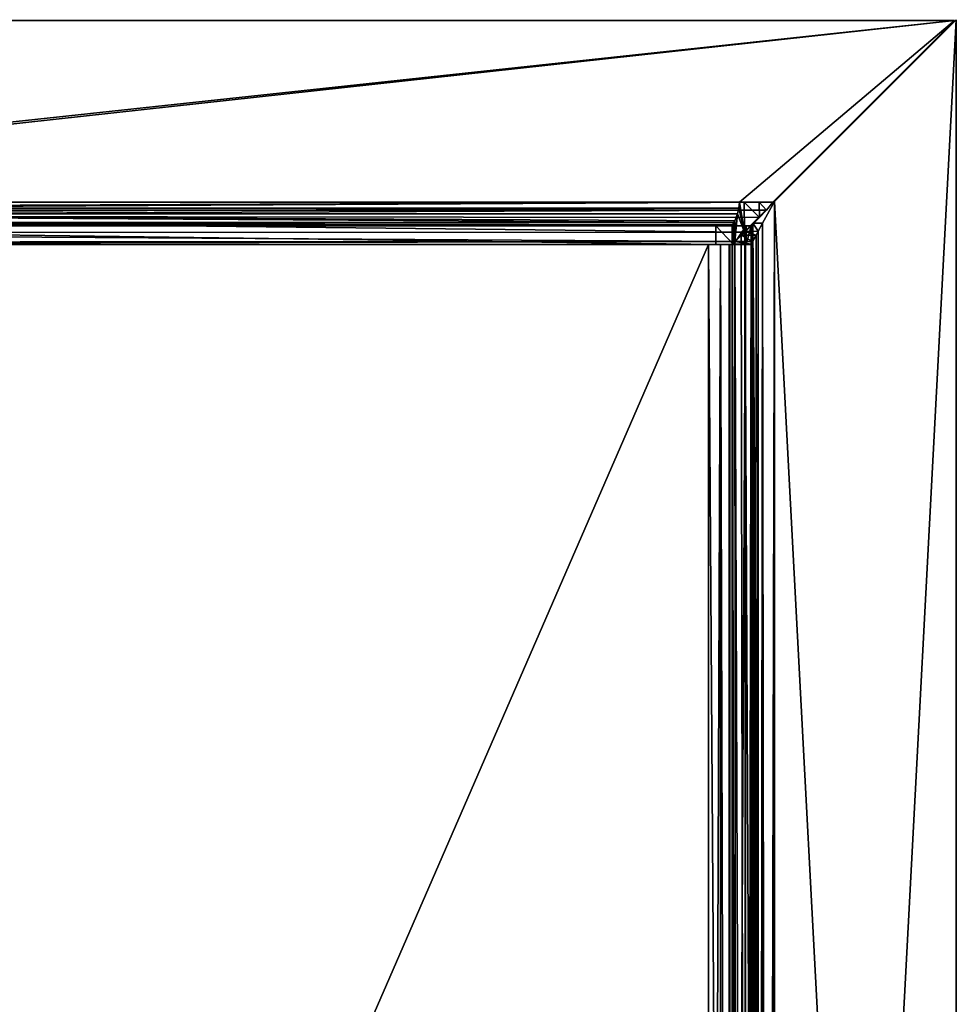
# Model space of a CAD drawing. Header units: millimetres. Extents: x 7 to 87, y 1 to 200.
# Tile 14 of 14: x 47 to 87, y 158 to 200. Entities that reach past the tile are written whole.
import ezdxf

# ---------------------------------------------------------------- set-up
doc = ezdxf.new("R2010")
doc.units = ezdxf.units.MM
doc.header["$LTSCALE"] = 25.4
doc.layers.get('0').update_dxf_attribs({"true_color": 0xff5454})

# ---------------------------------------------------------------- blocks, each defined once
blk = doc.blocks.new('MONO-DEEP-I-10458-10464.STL')
at = {"color": 250, "true_color": 0x262626}
mesh = blk.add_polyface(dxfattribs=at)
corners = [(7.401, 199.766, 113.941), (86.659, 199.766, 113.141), (7.401, 199.766, 113.141), (86.659, 199.766, 113.941)]
mesh.append_faces([[corners[k] for k in face] for face in [(0, 1, 2), (1, 0, 3)]], dxfattribs={"vtx0": -1, "color": 250})
mesh = blk.add_polyface(dxfattribs=at)
corners = [(86.659, 199.766, 113.141), (15.101, 192.066, 113.142), (7.401, 199.766, 113.141), (78.959, 192.066, 113.142)]
mesh.append_faces([[corners[k] for k in face] for face in [(0, 1, 2), (1, 0, 3)]], dxfattribs={"vtx0": -1, "color": 250})
mesh = blk.add_polyface(dxfattribs=at)
corners = [(15.101, 192.066, 113.941), (86.659, 199.766, 113.941), (7.401, 199.766, 113.941), (16.526, 192.066, 113.941), (77.533, 192.066, 113.941), (78.959, 192.066, 113.941)]
mesh.append_faces([[corners[k] for k in face] for face in [(0, 1, 2), (1, 4, 5)]], dxfattribs={"vtx0": -1, "color": 250})
mesh.append_faces([[corners[k] for k in face] for face in [(1, 0, 3), (1, 3, 4)]], dxfattribs={"vtx0": -1, "vtx2": -1, "color": 250})
mesh = blk.add_polyface(dxfattribs=at)
corners = [(86.659, 199.766, 113.141), (78.959, 192.066, 113.941), (78.959, 192.066, 113.142), (86.659, 199.766, 113.941)]
mesh.append_faces([[corners[k] for k in face] for face in [(0, 1, 2), (1, 0, 3)]], dxfattribs={"vtx0": -1, "color": 250})
mesh = blk.add_polyface(dxfattribs=at)
corners = [(86.73, 199.796, 113.941), (79.03, 192.096, 113.141), (79.03, 192.096, 113.941), (86.73, 199.796, 113.141)]
mesh.append_faces([[corners[k] for k in face] for face in [(0, 1, 2), (1, 0, 3)]], dxfattribs={"vtx0": -1, "color": 250})
mesh = blk.add_polyface(dxfattribs=at)
corners = [(86.73, 199.796, 113.141), (79.03, 54.237, 113.141), (79.03, 192.096, 113.141), (86.73, 46.537, 113.141)]
mesh.append_faces([[corners[k] for k in face] for face in [(0, 1, 2), (1, 0, 3)]], dxfattribs={"vtx0": -1, "color": 250})
mesh = blk.add_polyface(dxfattribs=at)
corners = [(86.73, 46.537, 113.941), (79.03, 192.096, 113.941), (79.03, 54.237, 113.941), (86.73, 199.796, 113.941)]
mesh.append_faces([[corners[k] for k in face] for face in [(0, 1, 2), (1, 0, 3)]], dxfattribs={"vtx0": -1, "color": 250})
mesh = blk.add_polyface(dxfattribs=at)
corners = [(86.73, 199.796, 113.141), (86.73, 46.537, 113.941), (86.73, 46.537, 113.141), (86.73, 199.796, 113.941)]
mesh.append_faces([[corners[k] for k in face] for face in [(0, 1, 2), (1, 0, 3)]], dxfattribs={"vtx0": -1, "color": 250})
mesh = blk.add_polyface(dxfattribs=at)
corners = [(78.959, 192.066, 113.142), (15.395, 191.729, 113.178), (15.101, 192.066, 113.142)]
mesh.append_faces([[corners[k] for k in face] for face in [(0, 1, 2)]], dxfattribs={"color": 250})
mesh = blk.add_polyface(dxfattribs=at)
corners = [(78.959, 192.066, 113.142), (78.68, 191.717, 113.175), (15.395, 191.729, 113.178)]
mesh.append_faces([[corners[k] for k in face] for face in [(0, 1, 2)]], dxfattribs={"color": 250})
mesh = blk.add_polyface(dxfattribs=at)
corners = [(16.549, 191.805, 113.975), (77.533, 192.066, 113.941), (16.526, 192.066, 113.941), (77.51, 191.805, 113.976)]
mesh.append_faces([[corners[k] for k in face] for face in [(0, 1, 2), (1, 0, 3)]], dxfattribs={"vtx0": -1, "color": 250})
mesh = blk.add_polyface(dxfattribs=at)
corners = [(77.533, 192.066, 113.941), (77.51, 191.805, 113.976), (77.757, 190.794, 113.668)]
mesh.append_faces([[corners[k] for k in face] for face in [(0, 1, 2)]], dxfattribs={"color": 250})
mesh = blk.add_polyface(dxfattribs=at)
corners = [(77.533, 192.066, 113.941), (77.757, 190.794, 113.668), (77.738, 192.066, 113.687)]
mesh.append_faces([[corners[k] for k in face] for face in [(0, 1, 2)]], dxfattribs={"color": 250})
mesh = blk.add_polyface(dxfattribs=at)
corners = [(78.959, 192.066, 113.941), (78.368, 192.066, 113.267), (78.959, 192.066, 113.142), (77.738, 192.066, 113.687), (77.533, 192.066, 113.941)]
mesh.append_faces([[corners[k] for k in face] for face in [(0, 1, 2), (3, 0, 4)]], dxfattribs={"vtx0": -1, "color": 250})
mesh.append_faces([[corners[k] for k in face] for face in [(1, 0, 3)]], dxfattribs={"vtx0": -1, "vtx1": -1, "color": 250})
mesh = blk.add_polyface(dxfattribs=at)
corners = [(78.381, 191.417, 113.262), (77.738, 192.066, 113.687), (77.757, 190.794, 113.668)]
mesh.append_faces([[corners[k] for k in face] for face in [(0, 1, 2)]], dxfattribs={"color": 250})
mesh = blk.add_polyface(dxfattribs=at)
corners = [(78.381, 191.417, 113.262), (78.368, 192.066, 113.267), (77.738, 192.066, 113.687)]
mesh.append_faces([[corners[k] for k in face] for face in [(0, 1, 2)]], dxfattribs={"color": 250})
mesh = blk.add_polyface(dxfattribs=at)
corners = [(78.517, 191.17, 114.083), (79.03, 192.096, 113.141), (78.106, 191.17, 113.396)]
mesh.append_faces([[corners[k] for k in face] for face in [(0, 1, 2)]], dxfattribs={"color": 250})
mesh = blk.add_polyface(dxfattribs=at)
corners = [(79.03, 54.237, 113.141), (78.106, 191.17, 113.396), (79.03, 192.096, 113.141)]
mesh.append_faces([[corners[k] for k in face] for face in [(0, 1, 2)]], dxfattribs={"color": 250})
mesh = blk.add_polyface(dxfattribs=at)
corners = [(78.959, 192.066, 113.142), (78.368, 192.066, 113.267), (78.68, 191.717, 113.175)]
mesh.append_faces([[corners[k] for k in face] for face in [(0, 1, 2)]], dxfattribs={"color": 250})
mesh = blk.add_polyface(dxfattribs=at)
corners = [(78.68, 191.717, 113.175), (78.368, 192.066, 113.267), (78.381, 191.417, 113.262)]
mesh.append_faces([[corners[k] for k in face] for face in [(0, 1, 2)]], dxfattribs={"color": 250})
mesh = blk.add_polyface(dxfattribs=at)
corners = [(79.03, 192.096, 113.141), (78.517, 191.17, 114.083), (79.03, 192.096, 113.941)]
mesh.append_faces([[corners[k] for k in face] for face in [(0, 1, 2)]], dxfattribs={"color": 250})
mesh = blk.add_polyface(dxfattribs=at)
corners = [(79.03, 192.096, 113.941), (78.517, 191.17, 114.083), (78.692, 54.848, 114)]
mesh.append_faces([[corners[k] for k in face] for face in [(0, 1, 2)]], dxfattribs={"color": 250})
mesh = blk.add_polyface(dxfattribs=at)
corners = [(79.03, 192.096, 113.941), (78.692, 54.848, 114), (78.827, 54.604, 113.962)]
mesh.append_faces([[corners[k] for k in face] for face in [(0, 1, 2)]], dxfattribs={"color": 250})
mesh = blk.add_polyface(dxfattribs=at)
corners = [(79.03, 192.096, 113.941), (78.827, 54.604, 113.962), (79.03, 54.237, 113.941)]
mesh.append_faces([[corners[k] for k in face] for face in [(0, 1, 2)]], dxfattribs={"color": 250})
mesh = blk.add_polyface(dxfattribs=at)
corners = [(78.68, 191.717, 113.175), (15.644, 191.479, 113.249), (15.395, 191.729, 113.178)]
mesh.append_faces([[corners[k] for k in face] for face in [(0, 1, 2)]], dxfattribs={"color": 250})
mesh = blk.add_polyface(dxfattribs=at)
corners = [(78.68, 191.717, 113.175), (78.381, 191.417, 113.262), (15.644, 191.479, 113.249)]
mesh.append_faces([[corners[k] for k in face] for face in [(0, 1, 2)]], dxfattribs={"color": 250})
mesh = blk.add_polyface(dxfattribs=at)
corners = [(16.608, 191.566, 114.075), (77.51, 191.805, 113.976), (16.549, 191.805, 113.975), (77.452, 191.566, 114.075)]
mesh.append_faces([[corners[k] for k in face] for face in [(0, 1, 2), (1, 0, 3)]], dxfattribs={"vtx0": -1, "color": 250})
mesh = blk.add_polyface(dxfattribs=at)
corners = [(16.759, 191.2, 114.441), (77.301, 191.201, 114.44), (16.608, 191.566, 114.075)]
mesh.append_faces([[corners[k] for k in face] for face in [(0, 1, 2)]], dxfattribs={"color": 250})
mesh = blk.add_polyface(dxfattribs=at)
corners = [(77.452, 191.566, 114.075), (16.608, 191.566, 114.075), (77.337, 191.275, 114.329)]
mesh.append_faces([[corners[k] for k in face] for face in [(0, 1, 2)]], dxfattribs={"color": 250})
mesh = blk.add_polyface(dxfattribs=at)
corners = [(77.301, 191.201, 114.44), (77.337, 191.275, 114.329), (16.608, 191.566, 114.075)]
mesh.append_faces([[corners[k] for k in face] for face in [(0, 1, 2)]], dxfattribs={"color": 250})
mesh = blk.add_polyface(dxfattribs=at)
corners = [(77.452, 191.566, 114.075), (77.337, 191.275, 114.329), (77.341, 190.39, 114.318)]
mesh.append_faces([[corners[k] for k in face] for face in [(0, 1, 2)]], dxfattribs={"color": 250})
mesh = blk.add_polyface(dxfattribs=at)
corners = [(77.452, 191.566, 114.075), (77.341, 190.39, 114.318), (77.757, 190.794, 113.668)]
mesh.append_faces([[corners[k] for k in face] for face in [(0, 1, 2)]], dxfattribs={"color": 250})
mesh = blk.add_polyface(dxfattribs=at)
corners = [(77.51, 191.805, 113.976), (77.452, 191.566, 114.075), (77.757, 190.794, 113.668)]
mesh.append_faces([[corners[k] for k in face] for face in [(0, 1, 2)]], dxfattribs={"color": 250})
mesh = blk.add_polyface(dxfattribs=at)
corners = [(77.757, 190.794, 113.668), (16.322, 190.775, 113.687), (15.644, 191.479, 113.249)]
mesh.append_faces([[corners[k] for k in face] for face in [(0, 1, 2)]], dxfattribs={"color": 250})
mesh = blk.add_polyface(dxfattribs=at)
corners = [(78.381, 191.417, 113.262), (77.757, 190.794, 113.668), (15.644, 191.479, 113.249)]
mesh.append_faces([[corners[k] for k in face] for face in [(0, 1, 2)]], dxfattribs={"color": 250})
mesh = blk.add_polyface(dxfattribs=at)
corners = [(77.249, 191.101, 114.68), (77.301, 191.201, 114.44), (16.759, 191.2, 114.441)]
mesh.append_faces([[corners[k] for k in face] for face in [(0, 1, 2)]], dxfattribs={"color": 250})
mesh = blk.add_polyface(dxfattribs=at)
corners = [(77.23, 191.066, 114.941), (77.249, 191.101, 114.68), (16.759, 191.2, 114.441)]
mesh.append_faces([[corners[k] for k in face] for face in [(0, 1, 2)]], dxfattribs={"color": 250})
mesh = blk.add_polyface(dxfattribs=at)
corners = [(77.23, 191.066, 114.941), (16.759, 191.2, 114.441), (16.811, 191.101, 114.679)]
mesh.append_faces([[corners[k] for k in face] for face in [(0, 1, 2)]], dxfattribs={"color": 250})
mesh = blk.add_polyface(dxfattribs=at)
corners = [(77.301, 191.201, 114.44), (77.249, 191.101, 114.68), (77.341, 190.39, 114.318)]
mesh.append_faces([[corners[k] for k in face] for face in [(0, 1, 2)]], dxfattribs={"color": 250})
mesh = blk.add_polyface(dxfattribs=at)
corners = [(77.337, 191.275, 114.329), (77.301, 191.201, 114.44), (77.341, 190.39, 114.318)]
mesh.append_faces([[corners[k] for k in face] for face in [(0, 1, 2)]], dxfattribs={"color": 250})
mesh = blk.add_polyface(dxfattribs=at)
corners = [(78.329, 190.831, 114.227), (78.106, 191.17, 113.396), (77.763, 190.826, 113.662)]
mesh.append_faces([[corners[k] for k in face] for face in [(0, 1, 2)]], dxfattribs={"color": 250})
mesh = blk.add_polyface(dxfattribs=at)
corners = [(78.419, 54.877, 113.247), (77.763, 190.826, 113.662), (78.106, 191.17, 113.396)]
mesh.append_faces([[corners[k] for k in face] for face in [(0, 1, 2)]], dxfattribs={"color": 250})
mesh = blk.add_polyface(dxfattribs=at)
corners = [(78.106, 191.17, 113.396), (78.329, 190.831, 114.227), (78.517, 191.17, 114.083)]
mesh.append_faces([[corners[k] for k in face] for face in [(0, 1, 2)]], dxfattribs={"color": 250})
mesh = blk.add_polyface(dxfattribs=at)
corners = [(79.03, 54.237, 113.141), (78.68, 54.616, 113.175), (78.106, 191.17, 113.396)]
mesh.append_faces([[corners[k] for k in face] for face in [(0, 1, 2)]], dxfattribs={"color": 250})
mesh = blk.add_polyface(dxfattribs=at)
corners = [(78.68, 54.616, 113.175), (78.419, 54.877, 113.247), (78.106, 191.17, 113.396)]
mesh.append_faces([[corners[k] for k in face] for face in [(0, 1, 2)]], dxfattribs={"color": 250})
mesh = blk.add_polyface(dxfattribs=at)
corners = [(78.517, 191.17, 114.083), (78.329, 190.831, 114.227), (78.365, 55.436, 114.193)]
mesh.append_faces([[corners[k] for k in face] for face in [(0, 1, 2)]], dxfattribs={"color": 250})
mesh = blk.add_polyface(dxfattribs=at)
corners = [(78.517, 191.17, 114.083), (78.365, 55.436, 114.193), (78.381, 55.408, 114.18)]
mesh.append_faces([[corners[k] for k in face] for face in [(0, 1, 2)]], dxfattribs={"color": 250})
mesh = blk.add_polyface(dxfattribs=at)
corners = [(78.692, 54.848, 114), (78.517, 191.17, 114.083), (78.381, 55.408, 114.18)]
mesh.append_faces([[corners[k] for k in face] for face in [(0, 1, 2)]], dxfattribs={"color": 250})
mesh = blk.add_polyface(dxfattribs=at)
corners = [(16.03, 191.066, 176.641), (16.83, 191.066, 114.941), (16.03, 191.066, 114.941), (77.23, 191.066, 114.941), (78.03, 191.066, 114.941), (78.03, 191.066, 176.641), (16.231, 191.066, 177.391), (77.829, 191.066, 177.391), (16.78, 191.066, 177.94), (77.28, 191.066, 177.94), (17.53, 191.066, 178.141), (76.53, 191.066, 178.141)]
mesh.append_faces([[corners[k] for k in face] for face in [(0, 1, 2), (9, 10, 11)]], dxfattribs={"vtx0": -1, "color": 250})
mesh.append_faces([[corners[k] for k in face] for face in [(1, 0, 3), (3, 0, 4), (4, 0, 5), (5, 6, 7), (7, 8, 9)]], dxfattribs={"vtx0": -1, "vtx1": -1, "color": 250})
mesh.append_faces([[corners[k] for k in face] for face in [(5, 0, 6), (7, 6, 8), (9, 8, 10)]], dxfattribs={"vtx0": -1, "vtx2": -1, "color": 250})
mesh = blk.add_polyface(dxfattribs=at)
corners = [(77.341, 190.39, 114.318), (16.322, 190.775, 113.687), (77.757, 190.794, 113.668)]
mesh.append_faces([[corners[k] for k in face] for face in [(0, 1, 2)]], dxfattribs={"color": 250})
mesh = blk.add_polyface(dxfattribs=at)
corners = [(16.723, 190.373, 114.329), (16.322, 190.775, 113.687), (77.341, 190.39, 114.318)]
mesh.append_faces([[corners[k] for k in face] for face in [(0, 1, 2)]], dxfattribs={"color": 250})
mesh = blk.add_polyface(dxfattribs=at)
corners = [(77.23, 191.066, 114.941), (16.811, 191.101, 114.679), (16.83, 191.066, 114.941)]
mesh.append_faces([[corners[k] for k in face] for face in [(0, 1, 2)]], dxfattribs={"color": 250})
mesh = blk.add_polyface(dxfattribs=at)
corners = [(76.53, 190.266, 178.141), (17.53, 191.066, 178.141), (17.53, 190.266, 178.141), (76.53, 191.066, 178.141)]
mesh.append_faces([[corners[k] for k in face] for face in [(0, 1, 2), (1, 0, 3)]], dxfattribs={"vtx0": -1, "color": 250})
mesh = blk.add_polyface(dxfattribs=at)
corners = [(77.28, 190.266, 177.94), (76.53, 191.066, 178.141), (76.53, 190.266, 178.141), (77.28, 191.066, 177.94)]
mesh.append_faces([[corners[k] for k in face] for face in [(0, 1, 2), (1, 0, 3)]], dxfattribs={"vtx0": -1, "color": 250})
mesh = blk.add_polyface(dxfattribs=at)
corners = [(77.249, 191.101, 114.68), (77.23, 191.066, 114.941), (77.23, 190.266, 114.941)]
mesh.append_faces([[corners[k] for k in face] for face in [(0, 1, 2)]], dxfattribs={"color": 250})
mesh = blk.add_polyface(dxfattribs=at)
corners = [(77.249, 191.101, 114.68), (77.23, 190.266, 114.941), (77.341, 190.39, 114.318)]
mesh.append_faces([[corners[k] for k in face] for face in [(0, 1, 2)]], dxfattribs={"color": 250})
mesh = blk.add_polyface(dxfattribs=at)
corners = [(78.03, 191.066, 114.941), (77.23, 190.266, 114.941), (77.23, 191.066, 114.941), (78.03, 190.266, 114.941)]
mesh.append_faces([[corners[k] for k in face] for face in [(0, 1, 2), (1, 0, 3)]], dxfattribs={"vtx0": -1, "color": 250})
mesh = blk.add_polyface(dxfattribs=at)
corners = [(77.829, 191.066, 177.391), (77.28, 190.266, 177.94), (77.829, 190.266, 177.391), (77.28, 191.066, 177.94)]
mesh.append_faces([[corners[k] for k in face] for face in [(0, 1, 2), (1, 0, 3)]], dxfattribs={"vtx0": -1, "color": 250})
mesh = blk.add_polyface(dxfattribs=at)
corners = [(78.24, 190.668, 114.328), (77.763, 190.826, 113.662), (77.607, 190.668, 113.838)]
mesh.append_faces([[corners[k] for k in face] for face in [(0, 1, 2)]], dxfattribs={"color": 250})
mesh = blk.add_polyface(dxfattribs=at)
corners = [(77.763, 190.826, 113.662), (77.834, 55.436, 113.596), (77.607, 190.668, 113.838)]
mesh.append_faces([[corners[k] for k in face] for face in [(0, 1, 2)]], dxfattribs={"color": 250})
mesh = blk.add_polyface(dxfattribs=at)
corners = [(78.24, 190.668, 114.328), (78.329, 190.831, 114.227), (77.763, 190.826, 113.662)]
mesh.append_faces([[corners[k] for k in face] for face in [(0, 1, 2)]], dxfattribs={"color": 250})
mesh = blk.add_polyface(dxfattribs=at)
corners = [(78.419, 54.877, 113.247), (77.862, 55.408, 113.571), (77.763, 190.826, 113.662)]
mesh.append_faces([[corners[k] for k in face] for face in [(0, 1, 2)]], dxfattribs={"color": 250})
mesh = blk.add_polyface(dxfattribs=at)
corners = [(77.862, 55.408, 113.571), (77.834, 55.436, 113.596), (77.763, 190.826, 113.662)]
mesh.append_faces([[corners[k] for k in face] for face in [(0, 1, 2)]], dxfattribs={"color": 250})
mesh = blk.add_polyface(dxfattribs=at)
corners = [(78.03, 191.066, 176.641), (77.829, 190.266, 177.391), (78.03, 190.266, 176.641), (77.829, 191.066, 177.391)]
mesh.append_faces([[corners[k] for k in face] for face in [(0, 1, 2), (1, 0, 3)]], dxfattribs={"vtx0": -1, "color": 250})
mesh = blk.add_polyface(dxfattribs=at)
corners = [(78.03, 191.066, 114.941), (78.03, 190.266, 176.641), (78.03, 190.266, 114.941), (78.03, 191.066, 176.641)]
mesh.append_faces([[corners[k] for k in face] for face in [(0, 1, 2), (1, 0, 3)]], dxfattribs={"vtx0": -1, "color": 250})
mesh = blk.add_polyface(dxfattribs=at)
corners = [(78.329, 190.831, 114.227), (78.24, 190.668, 114.328), (78.143, 55.844, 114.478)]
mesh.append_faces([[corners[k] for k in face] for face in [(0, 1, 2)]], dxfattribs={"color": 250})
mesh = blk.add_polyface(dxfattribs=at)
corners = [(78.329, 190.831, 114.227), (78.143, 55.844, 114.478), (78.365, 55.436, 114.193)]
mesh.append_faces([[corners[k] for k in face] for face in [(0, 1, 2)]], dxfattribs={"color": 250})
mesh = blk.add_polyface(dxfattribs=at)
corners = [(16.83, 190.266, 114.941), (16.723, 190.373, 114.329), (77.341, 190.39, 114.318)]
mesh.append_faces([[corners[k] for k in face] for face in [(0, 1, 2)]], dxfattribs={"color": 250})
mesh = blk.add_polyface(dxfattribs=at)
corners = [(16.83, 190.266, 114.941), (77.341, 190.39, 114.318), (77.23, 190.266, 114.941)]
mesh.append_faces([[corners[k] for k in face] for face in [(0, 1, 2)]], dxfattribs={"color": 250})
mesh = blk.add_polyface(dxfattribs=at)
corners = [(78.03, 190.266, 114.941), (77.244, 190.283, 114.716), (77.23, 190.266, 114.941)]
mesh.append_faces([[corners[k] for k in face] for face in [(0, 1, 2)]], dxfattribs={"color": 250})
mesh = blk.add_polyface(dxfattribs=at)
corners = [(77.244, 190.283, 114.716), (77.434, 55.844, 114.108), (77.23, 190.266, 114.941)]
mesh.append_faces([[corners[k] for k in face] for face in [(0, 1, 2)]], dxfattribs={"color": 250})
mesh = blk.add_polyface(dxfattribs=at)
corners = [(78.038, 190.283, 114.816), (77.341, 190.39, 114.318), (77.244, 190.283, 114.716)]
mesh.append_faces([[corners[k] for k in face] for face in [(0, 1, 2)]], dxfattribs={"color": 250})
mesh = blk.add_polyface(dxfattribs=at)
corners = [(77.341, 190.39, 114.318), (77.434, 55.844, 114.108), (77.244, 190.283, 114.716)]
mesh.append_faces([[corners[k] for k in face] for face in [(0, 1, 2)]], dxfattribs={"color": 250})
mesh = blk.add_polyface(dxfattribs=at)
corners = [(78.03, 190.266, 114.941), (78.038, 190.283, 114.816), (77.244, 190.283, 114.716)]
mesh.append_faces([[corners[k] for k in face] for face in [(0, 1, 2)]], dxfattribs={"color": 250})
mesh = blk.add_polyface(dxfattribs=at)
corners = [(78.092, 190.39, 114.595), (77.607, 190.668, 113.838), (77.341, 190.39, 114.318)]
mesh.append_faces([[corners[k] for k in face] for face in [(0, 1, 2)]], dxfattribs={"color": 250})
mesh = blk.add_polyface(dxfattribs=at)
corners = [(77.607, 190.668, 113.838), (77.834, 55.436, 113.596), (77.341, 190.39, 114.318)]
mesh.append_faces([[corners[k] for k in face] for face in [(0, 1, 2)]], dxfattribs={"color": 250})
mesh = blk.add_polyface(dxfattribs=at)
corners = [(78.038, 190.283, 114.816), (78.092, 190.39, 114.595), (77.341, 190.39, 114.318)]
mesh.append_faces([[corners[k] for k in face] for face in [(0, 1, 2)]], dxfattribs={"color": 250})
mesh = blk.add_polyface(dxfattribs=at)
corners = [(77.341, 190.39, 114.318), (77.834, 55.436, 113.596), (77.434, 55.844, 114.108)]
mesh.append_faces([[corners[k] for k in face] for face in [(0, 1, 2)]], dxfattribs={"color": 250})
mesh = blk.add_polyface(dxfattribs=at)
corners = [(78.092, 190.39, 114.595), (78.24, 190.668, 114.328), (77.607, 190.668, 113.838)]
mesh.append_faces([[corners[k] for k in face] for face in [(0, 1, 2)]], dxfattribs={"color": 250})
mesh = blk.add_polyface(dxfattribs=at)
corners = [(78.092, 190.39, 114.595), (78.038, 190.283, 114.816), (78.03, 56.066, 114.941)]
mesh.append_faces([[corners[k] for k in face] for face in [(0, 1, 2)]], dxfattribs={"color": 250})
mesh = blk.add_polyface(dxfattribs=at)
corners = [(78.092, 190.39, 114.595), (78.03, 56.066, 114.941), (78.052, 56.02, 114.73)]
mesh.append_faces([[corners[k] for k in face] for face in [(0, 1, 2)]], dxfattribs={"color": 250})
mesh = blk.add_polyface(dxfattribs=at)
corners = [(78.038, 190.283, 114.816), (78.03, 190.266, 114.941), (78.03, 56.066, 114.941)]
mesh.append_faces([[corners[k] for k in face] for face in [(0, 1, 2)]], dxfattribs={"color": 250})
mesh = blk.add_polyface(dxfattribs=at)
corners = [(78.092, 190.39, 114.595), (78.052, 56.02, 114.73), (78.143, 55.844, 114.478)]
mesh.append_faces([[corners[k] for k in face] for face in [(0, 1, 2)]], dxfattribs={"color": 250})
mesh = blk.add_polyface(dxfattribs=at)
corners = [(78.24, 190.668, 114.328), (78.092, 190.39, 114.595), (78.143, 55.844, 114.478)]
mesh.append_faces([[corners[k] for k in face] for face in [(0, 1, 2)]], dxfattribs={"color": 250})
mesh = blk.add_polyface(dxfattribs=at)
corners = [(16.03, 190.266, 176.341), (16.83, 190.266, 114.941), (16.03, 190.266, 114.941), (16.83, 190.266, 176.341), (16.271, 190.266, 177.241), (16.964, 190.266, 176.841), (17.33, 190.266, 177.207), (17.83, 190.266, 177.341), (16.93, 190.266, 177.9), (76.23, 190.266, 177.341), (77.23, 190.266, 176.341), (78.03, 190.266, 114.941), (77.23, 190.266, 114.941), (78.03, 190.266, 176.341), (77.096, 190.266, 176.841), (77.789, 190.266, 177.241), (76.73, 190.266, 177.207), (77.13, 190.266, 177.9), (17.83, 190.266, 178.141), (76.23, 190.266, 178.141)]
mesh.append_faces([[corners[k] for k in face] for face in [(0, 1, 2), (10, 11, 12), (17, 18, 19)]], dxfattribs={"vtx0": -1, "color": 250})
mesh.append_faces([[corners[k] for k in face] for face in [(1, 0, 3), (3, 4, 5), (5, 4, 6), (6, 4, 7), (7, 8, 9), (11, 10, 13), (13, 14, 15), (15, 9, 17)]], dxfattribs={"vtx0": -1, "vtx1": -1, "color": 250})
mesh.append_faces([[corners[k] for k in face] for face in [(17, 9, 8)]], dxfattribs={"vtx0": -1, "vtx1": -1, "vtx2": -1, "color": 250})
mesh.append_faces([[corners[k] for k in face] for face in [(3, 0, 4), (7, 4, 8), (13, 10, 14), (15, 14, 16), (15, 16, 9), (17, 8, 18)]], dxfattribs={"vtx0": -1, "vtx2": -1, "color": 250})
mesh = blk.add_polyface(dxfattribs=at)
corners = [(78.03, 190.266, 176.641), (77.23, 190.266, 114.941), (78.03, 190.266, 114.941), (16.83, 190.266, 114.941), (16.03, 190.266, 114.941), (16.03, 190.266, 176.641), (77.829, 190.266, 177.391), (16.231, 190.266, 177.391), (77.28, 190.266, 177.94), (16.78, 190.266, 177.94), (76.53, 190.266, 178.141), (17.53, 190.266, 178.141)]
mesh.append_faces([[corners[k] for k in face] for face in [(0, 1, 2), (9, 10, 11)]], dxfattribs={"vtx0": -1, "color": 250})
mesh.append_faces([[corners[k] for k in face] for face in [(1, 0, 3), (3, 0, 4), (4, 0, 5), (5, 6, 7), (7, 8, 9)]], dxfattribs={"vtx0": -1, "vtx1": -1, "color": 250})
mesh.append_faces([[corners[k] for k in face] for face in [(5, 0, 6), (7, 6, 8), (9, 8, 10)]], dxfattribs={"vtx0": -1, "vtx2": -1, "color": 250})
mesh = blk.add_polyface(dxfattribs=at)
corners = [(76.23, 190.266, 177.341), (17.83, 56.066, 177.341), (17.83, 190.266, 177.341), (76.23, 56.066, 177.341)]
mesh.append_faces([[corners[k] for k in face] for face in [(0, 1, 2), (1, 0, 3)]], dxfattribs={"vtx0": -1, "color": 250})
mesh = blk.add_polyface(dxfattribs=at)
corners = [(76.23, 56.066, 178.141), (17.83, 190.266, 178.141), (17.83, 56.066, 178.141), (76.23, 190.266, 178.141)]
mesh.append_faces([[corners[k] for k in face] for face in [(0, 1, 2), (1, 0, 3)]], dxfattribs={"vtx0": -1, "color": 250})
mesh = blk.add_polyface(dxfattribs=at)
corners = [(76.73, 190.266, 177.207), (76.23, 56.066, 177.341), (76.23, 190.266, 177.341), (76.73, 56.066, 177.207)]
mesh.append_faces([[corners[k] for k in face] for face in [(0, 1, 2), (1, 0, 3)]], dxfattribs={"vtx0": -1, "color": 250})
mesh = blk.add_polyface(dxfattribs=at)
corners = [(77.13, 56.066, 177.9), (76.23, 190.266, 178.141), (76.23, 56.066, 178.141), (77.13, 190.266, 177.9)]
mesh.append_faces([[corners[k] for k in face] for face in [(0, 1, 2), (1, 0, 3)]], dxfattribs={"vtx0": -1, "color": 250})
mesh = blk.add_polyface(dxfattribs=at)
corners = [(76.73, 190.266, 177.207), (77.096, 56.066, 176.841), (76.73, 56.066, 177.207), (77.096, 190.266, 176.841)]
mesh.append_faces([[corners[k] for k in face] for face in [(0, 1, 2), (1, 0, 3)]], dxfattribs={"vtx0": -1, "color": 250})
mesh = blk.add_polyface(dxfattribs=at)
corners = [(77.096, 190.266, 176.841), (77.23, 56.066, 176.341), (77.096, 56.066, 176.841), (77.23, 190.266, 176.341)]
mesh.append_faces([[corners[k] for k in face] for face in [(0, 1, 2), (1, 0, 3)]], dxfattribs={"vtx0": -1, "color": 250})
mesh = blk.add_polyface(dxfattribs=at)
corners = [(77.789, 190.266, 177.241), (77.13, 56.066, 177.9), (77.789, 56.066, 177.241), (77.13, 190.266, 177.9)]
mesh.append_faces([[corners[k] for k in face] for face in [(0, 1, 2), (1, 0, 3)]], dxfattribs={"vtx0": -1, "color": 250})
mesh = blk.add_polyface(dxfattribs=at)
corners = [(77.23, 190.266, 176.341), (77.23, 56.066, 114.941), (77.23, 56.066, 176.341), (77.23, 190.266, 114.941)]
mesh.append_faces([[corners[k] for k in face] for face in [(0, 1, 2), (1, 0, 3)]], dxfattribs={"vtx0": -1, "color": 250})
mesh = blk.add_polyface(dxfattribs=at)
corners = [(77.23, 190.266, 114.941), (77.271, 56.02, 114.561), (77.23, 56.066, 114.941)]
mesh.append_faces([[corners[k] for k in face] for face in [(0, 1, 2)]], dxfattribs={"color": 250})
mesh = blk.add_polyface(dxfattribs=at)
corners = [(77.23, 190.266, 114.941), (77.434, 55.844, 114.108), (77.271, 56.02, 114.561)]
mesh.append_faces([[corners[k] for k in face] for face in [(0, 1, 2)]], dxfattribs={"color": 250})
mesh = blk.add_polyface(dxfattribs=at)
corners = [(78.03, 190.266, 176.341), (77.789, 56.066, 177.241), (78.03, 56.066, 176.341), (77.789, 190.266, 177.241)]
mesh.append_faces([[corners[k] for k in face] for face in [(0, 1, 2), (1, 0, 3)]], dxfattribs={"vtx0": -1, "color": 250})
mesh = blk.add_polyface(dxfattribs=at)
corners = [(78.03, 56.066, 114.941), (78.03, 190.266, 176.341), (78.03, 56.066, 176.341), (78.03, 190.266, 114.941)]
mesh.append_faces([[corners[k] for k in face] for face in [(0, 1, 2), (1, 0, 3)]], dxfattribs={"vtx0": -1, "color": 250})

msp = doc.modelspace()

# ---------------------------------------------------------------- block references
at = {"color": 0}
msp.add_blockref('MONO-DEEP-I-10458-10464.STL', (0, 0), dxfattribs=at)

doc.saveas('drawing.dxf')
